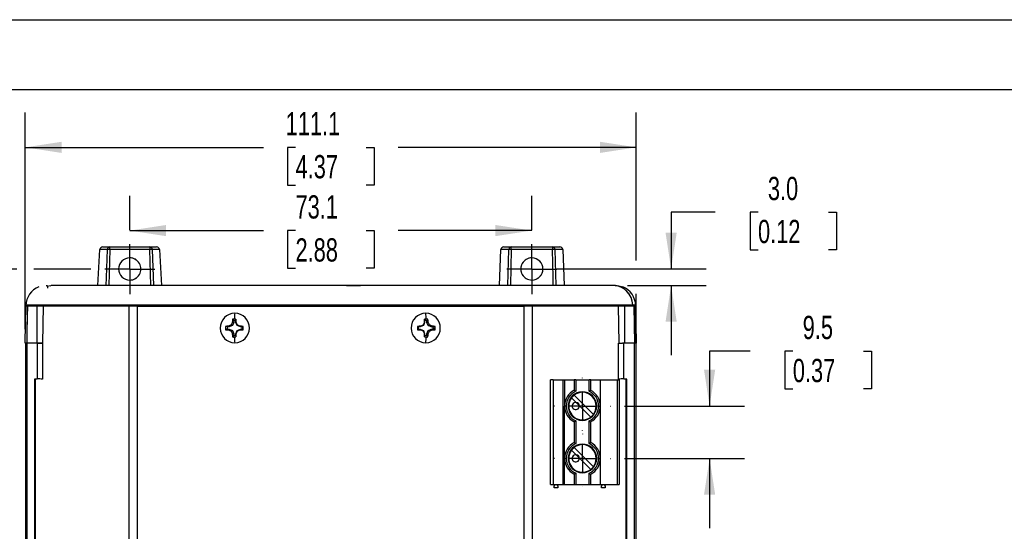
# Model space of a CAD drawing. Header units: millimetres. Extents: x 0 to 1397, y 0 to 1080.
# Tile 5 of 11: x 228 to 675, y 847 to 1080. Entities that reach past the tile are written whole.
import ezdxf

# ---------------------------------------------------------------- set-up
doc = ezdxf.new("R2010")
doc.units = ezdxf.units.MM
doc.header["$LTSCALE"] = 5
doc.linetypes.add('CENTERX2', pattern=[20.32, 12.7, -2.54, 2.54, -2.54])
doc.layers.add('CENTER', color=40, linetype='CENTERX2')
doc.layers.add('DIMENSIONS', color=140, linetype='Continuous', lineweight=25)
doc.layers.add('TEXT', color=140, linetype='Continuous', lineweight=25)
doc.styles.add('SLDTEXTSTYLE0', font='TXT', dxfattribs={"width": 0.7})
doc.dimstyles.new('SLDDIMSTYLE0', dxfattribs={"dimtxt": 10.790039, "dimasz": 16.51, "dimexe": 0, "dimexo": 0.0625, "dimgap": 2.69751, "dimtad": 0, "dimtih": 1, "dimtoh": 1, "dimdec": 1, "dimlfac": 0.4, "dimrnd": 1e-09, "dimzin": 12, "dimdsep": 46, "dimtxsty": 'SLDTEXTSTYLE0', "dimsah": 1, "dimcen": 0.09, "dimadec": 0, "dimazin": 3, "dimtfac": 1, "dimtdec": 1, "dimtofl": 0, "dimtmove": 0, "dimatfit": 3, "dimfxl": 0, "dimfrac": 2, "dimtolj": 1, "dimtzin": 12, "dimarcsym": 0})
doc.dimstyles.new('SLDDIMSTYLE2', dxfattribs={"dimtxt": 10.790039, "dimasz": 16.51, "dimexe": 0, "dimexo": 0.0625, "dimgap": 2.69751, "dimtad": 0, "dimtih": 1, "dimtoh": 1, "dimdec": 1, "dimlfac": 0.4, "dimrnd": 1e-09, "dimzin": 12, "dimdsep": 46, "dimtxsty": 'SLDTEXTSTYLE0', "dimsah": 1, "dimcen": 0.09, "dimadec": 0, "dimazin": 3, "dimtfac": 1, "dimtdec": 1, "dimtmove": 0, "dimatfit": 0, "dimfxl": 0, "dimfrac": 2, "dimtolj": 1, "dimtzin": 12, "dimarcsym": 0})
doc.dimstyles.new('SLDDIMSTYLE4', dxfattribs={"dimtxt": 10.790039, "dimasz": 16.51, "dimexe": 0, "dimexo": 0.0625, "dimgap": 2.69751, "dimtad": 0, "dimtih": 1, "dimtoh": 1, "dimdec": 1, "dimlfac": 0.4, "dimrnd": 1e-09, "dimzin": 4, "dimdsep": 46, "dimtxsty": 'SLDTEXTSTYLE0', "dimsah": 1, "dimcen": 0.09, "dimadec": 0, "dimazin": 1, "dimtfac": 1, "dimtdec": 1, "dimtmove": 0, "dimatfit": 0, "dimfxl": 0, "dimfrac": 2, "dimtolj": 1, "dimtzin": 12, "dimarcsym": 0})

# ---------------------------------------------------------------- blocks, each defined once
blk = doc.blocks.new('_D_3')
at = {"layer": 'DIMENSIONS'}
for p, q in [((277.69, 983.84), (277.69, 999.48)), ((460.49, 983.84), (460.49, 999.48)), ((277.69, 983.61), (338.44, 983.61)), ((353.06, 983.61), (349.44, 983.61)), ((349.44, 983.61), (349.44, 966.46)), ((385.12, 983.61), (388.75, 983.61)), ((388.75, 983.61), (388.75, 966.46)), ((460.49, 983.61), (399.75, 983.61)), ((349.44, 966.46), (353.06, 966.46)), ((388.75, 966.46), (385.12, 966.46))]:
    blk.add_line(p, q, dxfattribs=at)
for points in [[(277.69, 983.61), (294.2, 981.07), (294.2, 986.15)], [(460.49, 983.61), (443.98, 986.15), (443.98, 981.07)]]:
    blk.add_solid(points, dxfattribs=at)
at = {"layer": 'DIMENSIONS', "char_height": 10.583, "attachment_point": 1, "style": 'SLDTEXTSTYLE0'}
for s, insert in [('73.1', (353.06, 999.67)), ('2.88', (353.06, 980.1))]:
    blk.add_mtext(s, dxfattribs=dict(at, insert=insert))
blk = doc.blocks.new('_D_7')
at = {"layer": 'DIMENSIONS'}
for p, q in [((226.41, 966.13), (45.83, 966.13)), ((61.7, 966.13), (61.7, 759.84)), ((259.98, 966.13), (234.03, 966.13)), ((45.67, 740.27), (42.05, 740.27)), ((42.05, 740.27), (42.05, 723.12)), ((77.74, 740.27), (81.36, 740.27)), ((81.36, 740.27), (81.36, 723.12)), ((42.05, 723.12), (45.67, 723.12)), ((61.7, 514.42), (61.7, 720.71)), ((81.36, 723.12), (77.74, 723.12)), ((146.34, 514.42), (45.83, 514.42)), ((226.41, 514.42), (153.96, 514.42)), ((259.98, 514.42), (234.03, 514.42))]:
    blk.add_line(p, q, dxfattribs=at)
for points in [[(61.7, 966.13), (59.16, 949.62), (64.24, 949.62)], [(61.7, 514.42), (64.24, 530.93), (59.16, 530.93)]]:
    blk.add_solid(points, dxfattribs=at)
at = {"layer": 'DIMENSIONS', "char_height": 10.583, "attachment_point": 1, "style": 'SLDTEXTSTYLE0'}
for s, insert in [('180.7', (41.18, 756.33)), ('7.11', (45.67, 736.77))]:
    blk.add_mtext(s, dxfattribs=dict(at, insert=insert))
blk = doc.blocks.new('SW_CENTERMARKSYMBOL_0')
at = {"layer": 'CENTER', "color": 0}
for p, q in [((0, 6.35), (0, 11.37)), ((0, 0), (0, 6.35)), ((-6.35, 0), (-11.37, 0)), ((0, 0), (-6.35, 0)), ((0, 0), (0, -6.35)), ((0, 0), (6.35, 0)), ((6.35, 0), (11.37, 0)), ((0, -6.35), (0, -11.37))]:
    blk.add_line(p, q, dxfattribs=at)
blk = doc.blocks.new('SW_CENTERMARKSYMBOL_1')
at = {"layer": 'CENTER', "color": 0}
for p, q in [((0, 6.35), (0, 11.37)), ((0, 0), (0, 6.35)), ((-6.35, 0), (-11.37, 0)), ((0, 0), (-6.35, 0)), ((0, 0), (0, -6.35)), ((0, 0), (6.35, 0)), ((6.35, 0), (11.37, 0)), ((0, -6.35), (0, -11.37))]:
    blk.add_line(p, q, dxfattribs=at)
blk = doc.blocks.new('_D_19')
at = {"layer": 'DIMENSIONS'}
for p, q in [((543.87, 991.98), (523.83, 991.98)), ((523.83, 991.98), (523.83, 966.15)), ((563.33, 991.98), (559.71, 991.98)), ((559.71, 991.98), (559.71, 974.83)), ((595.39, 991.98), (599.02, 991.98)), ((599.02, 991.98), (599.02, 974.83)), ((559.71, 974.83), (563.33, 974.83)), ((599.02, 974.83), (595.39, 974.83)), ((471.89, 966.15), (539.71, 966.15)), ((503.92, 958.64), (539.71, 958.64)), ((523.83, 958.64), (523.83, 926.89))]:
    blk.add_line(p, q, dxfattribs=at)
for points in [[(523.83, 966.15), (526.37, 982.66), (521.29, 982.66)], [(523.83, 958.64), (521.29, 942.13), (526.37, 942.13)]]:
    blk.add_solid(points, dxfattribs=at)
at = {"layer": 'DIMENSIONS', "char_height": 10.583, "attachment_point": 1, "style": 'SLDTEXTSTYLE0'}
for s, insert in [('3.0', (567.82, 1008.04)), ('0.12', (563.33, 988.48))]:
    blk.add_mtext(s, dxfattribs=dict(at, insert=insert))
blk = doc.blocks.new('_D_22')
at = {"layer": 'DIMENSIONS'}
for p, q in [((230.22, 938.71), (230.22, 1037.33)), ((508, 969.96), (508, 1037.33)), ((230.22, 1021.45), (338.45, 1021.45)), ((353.08, 1021.45), (349.45, 1021.45)), ((349.45, 1021.45), (349.45, 1004.3)), ((385.14, 1021.45), (388.76, 1021.45)), ((388.76, 1021.45), (388.76, 1004.3)), ((508, 1021.45), (399.76, 1021.45)), ((349.45, 1004.3), (353.08, 1004.3)), ((388.76, 1004.3), (385.14, 1004.3)), ((508, 938.71), (508, 954.83))]:
    blk.add_line(p, q, dxfattribs=at)
for points in [[(230.22, 1021.45), (246.73, 1018.91), (246.73, 1023.99)], [(508, 1021.45), (491.49, 1023.99), (491.49, 1018.91)]]:
    blk.add_solid(points, dxfattribs=at)
at = {"layer": 'DIMENSIONS', "char_height": 10.583, "attachment_point": 1, "style": 'SLDTEXTSTYLE0'}
for s, insert in [('111.1', (348.59, 1037.51)), ('4.37', (353.08, 1017.95))]:
    blk.add_mtext(s, dxfattribs=dict(at, insert=insert))
blk = doc.blocks.new('_D_23')
at = {"layer": 'DIMENSIONS'}
for p, q in [((559.7, 928.78), (541.32, 928.78)), ((541.32, 928.78), (541.32, 903.8)), ((579.16, 928.78), (575.54, 928.78)), ((575.54, 928.78), (575.54, 911.63)), ((611.22, 928.78), (614.85, 928.78)), ((614.85, 928.78), (614.85, 911.63)), ((575.54, 911.63), (579.16, 911.63)), ((614.85, 911.63), (611.22, 911.63)), ((502.7, 903.8), (557.19, 903.8)), ((502.7, 880), (557.19, 880)), ((541.32, 880), (541.32, 848.25))]:
    blk.add_line(p, q, dxfattribs=at)
for points in [[(541.32, 903.8), (543.86, 920.31), (538.78, 920.31)], [(541.32, 880), (538.78, 863.49), (543.86, 863.49)]]:
    blk.add_solid(points, dxfattribs=at)
at = {"layer": 'DIMENSIONS', "char_height": 10.583, "attachment_point": 1, "style": 'SLDTEXTSTYLE0'}
for s, insert in [('9.5', (583.65, 944.84)), ('0.37', (579.16, 925.27))]:
    blk.add_mtext(s, dxfattribs=dict(at, insert=insert))
blk = doc.blocks.new('SW_CENTERMARKSYMBOL_11')
at = {"layer": 'CENTER', "color": 0}
for p, q in [((0, 12.7), (0, 12.85)), ((0, 0), (0, 6.35)), ((-12.7, 0), (-12.85, 0)), ((0, 0), (-6.35, 0)), ((0, 0), (0, -6.35)), ((0, 0), (6.35, 0)), ((12.7, 0), (12.85, 0)), ((0, -12.7), (0, -12.85))]:
    blk.add_line(p, q, dxfattribs=at)
blk = doc.blocks.new('SW_CENTERMARKSYMBOL_12')
at = {"layer": 'CENTER', "color": 0}
for p, q in [((0, 12.7), (0, 12.85)), ((0, 0), (0, 6.35)), ((-12.7, 0), (-12.85, 0)), ((0, 0), (-6.35, 0)), ((0, 0), (0, -6.35)), ((0, 0), (6.35, 0)), ((12.7, 0), (12.85, 0)), ((0, -12.7), (0, -12.85))]:
    blk.add_line(p, q, dxfattribs=at)

msp = doc.modelspace()

# ---------------------------------------------------------------- linework, layer by layer
at = {"color": 7, "linetype": 'Continuous'}
msp.add_line((0.01, 1079.51), (1397.01, 1079.51), dxfattribs=at)
for p, q in [((265.52, 976.16), (268.68, 976.16)), ((268.68, 974.97), (268.68, 976.16)), ((268.68, 976.16), (286.76, 976.16)), ((286.76, 976.16), (286.76, 974.97)), ((286.76, 976.16), (289.91, 976.16)), ((447.76, 976.16), (451.13, 976.16)), ((451.13, 974.95), (451.13, 976.16)), ((451.13, 976.16), (469.87, 976.16)), ((469.87, 976.16), (473.24, 976.16)), ((263.23, 958.64), (264.16, 974.97)), ((267.53, 974.97), (264.16, 974.97)), ((268.68, 974.97), (268.12, 958.64)), ((286.76, 974.97), (268.68, 974.97)), ((287.32, 958.64), (286.76, 974.97)), ((291.27, 974.97), (287.9, 974.97)), ((287.9, 974.97), (288.46, 958.64)), ((291.27, 974.97), (292.2, 958.64)), ((445.77, 958.64), (446.39, 974.95)), ((449.98, 974.95), (446.39, 974.95)), ((449.61, 958.64), (449.98, 974.95)), ((451.13, 974.95), (450.75, 958.64)), ((474.6, 974.95), (471.02, 974.95)), ((471.02, 974.95), (471.39, 958.64)), ((474.6, 974.95), (475.22, 958.64)), ((239.71, 958.64), (240.22, 958.64)), ((240.22, 958.64), (240.29, 957.39)), ((230.22, 932.36), (230.51, 949.57)), ((230.51, 949.57), (230.52, 949.81)), ((231.13, 949.23), (230.84, 932.36)), ((507.08, 949.23), (231.14, 949.23)), ((235.57, 932.36), (235.57, 949.23)), ((238.37, 949.23), (238.08, 932.36)), ((277.4, 949.21), (275.97, 949.21)), ((277.4, 531.36), (277.4, 949.21)), ((281.15, 949.21), (277.4, 949.21)), ((281.15, 531.36), (281.15, 949.21)), ((281.15, 949.21), (456.86, 949.21)), ((456.86, 949.21), (456.86, 531.36)), ((460.6, 949.21), (456.86, 949.21)), ((460.6, 949.21), (460.6, 531.36)), ((462.04, 949.21), (460.6, 949.21)), ((500.14, 932.36), (499.84, 949.23)), ((502.64, 949.23), (502.64, 932.36)), ((507.08, 949.23), (507.37, 932.36)), ((507.37, 932.36), (507.08, 949.23)), ((507.88, 932.26), (507.58, 949.49)), ((507.7, 949.81), (507.7, 949.57)), ((507.7, 949.57), (508, 932.36)), ((322.93, 939.8), (322.56, 940.12)), ((324.37, 940.4), (322.93, 939.8)), ((324.37, 940.4), (323.76, 940.67)), ((324.97, 941.86), (324.33, 941.92)), ((324.97, 941.86), (324.37, 940.4)), ((324.97, 942.71), (324.97, 941.86)), ((325.97, 941.86), (325.97, 942.71)), ((325.97, 941.86), (325.98, 941.92)), ((326.56, 940.4), (325.97, 941.86)), ((326.56, 940.4), (326.5, 940.67)), ((328, 939.8), (326.56, 940.4)), ((328, 939.8), (327.76, 940.12)), ((411.18, 940.4), (409.74, 939.79)), ((409.74, 939.79), (410, 940.12)), ((411.77, 941.85), (411.18, 940.4)), ((411.18, 940.4), (411.26, 940.67)), ((411.77, 942.71), (411.77, 941.85)), ((411.77, 941.85), (411.77, 941.92)), ((412.78, 941.85), (412.78, 942.71)), ((412.78, 941.85), (413.42, 941.92)), ((413.37, 940.4), (412.78, 941.85)), ((413.37, 940.4), (413.99, 940.67)), ((414.8, 939.79), (413.37, 940.4)), ((414.8, 939.79), (415.19, 940.12)), ((322.93, 939.8), (322.09, 939.8)), ((322.09, 938.78), (322.93, 938.78)), ((322.93, 938.78), (322.56, 938.45)), ((322.93, 938.78), (324.37, 938.17)), ((324.37, 938.17), (323.76, 937.9)), ((324.97, 936.72), (324.33, 936.65)), ((324.37, 938.17), (324.97, 936.72)), ((324.97, 936.72), (324.97, 935.86)), ((325.97, 936.72), (326.56, 938.17)), ((325.97, 936.72), (325.98, 936.65)), ((325.97, 935.86), (325.97, 936.72)), ((326.56, 938.17), (326.5, 937.9)), ((326.56, 938.17), (328, 938.78)), ((328, 938.78), (327.76, 938.45)), ((328.84, 939.8), (328, 939.8)), ((328, 938.78), (328.84, 938.78)), ((328.88, 939.29), (329.3, 939.29)), ((409.74, 939.79), (408.9, 939.79)), ((408.9, 938.77), (409.74, 938.77)), ((409.74, 938.77), (410, 938.45)), ((409.74, 938.77), (411.18, 938.17)), ((411.18, 938.17), (411.26, 937.9)), ((411.18, 938.17), (411.77, 936.71)), ((411.77, 936.71), (411.77, 936.65)), ((411.77, 936.71), (411.77, 935.86)), ((412.78, 936.71), (413.37, 938.17)), ((412.78, 936.71), (413.42, 936.65)), ((412.78, 935.86), (412.78, 936.71)), ((413.37, 938.17), (414.8, 938.77)), ((413.37, 938.17), (413.99, 937.9)), ((415.65, 939.79), (414.8, 939.79)), ((414.8, 938.77), (415.19, 938.45)), ((414.8, 938.77), (415.65, 938.77)), ((415.68, 939.28), (416.58, 939.28)), ((230.26, 932.36), (230.26, 548.21)), ((235.57, 932.36), (230.84, 932.36)), ((230.88, 932.36), (230.88, 548.21)), ((237.97, 932.36), (235.57, 932.36)), ((235.62, 932.36), (235.62, 916.11)), ((235.62, 932.36), (238.1, 932.36)), ((238.1, 932.36), (238.1, 916.07)), ((499.9, 916.07), (499.9, 932.36)), ((499.9, 932.36), (501.67, 932.36)), ((502.64, 932.36), (501.67, 932.36)), ((502.39, 916.11), (502.39, 932.36)), ((507.37, 932.36), (502.64, 932.36)), ((507.12, 548.21), (507.12, 932.36)), ((507.75, 932.36), (507.75, 548.21)), ((235.62, 916.11), (234.33, 916.11)), ((234.33, 916.11), (234.33, 564.46)), ((234.51, 916.05), (234.68, 916.05)), ((234.68, 916.06), (234.68, 564.52)), ((238.1, 916.06), (238.1, 916.07)), ((469, 868.1), (469, 915.7)), ((470.25, 915.7), (469, 915.7)), ((470.25, 915.7), (470.25, 868.1)), ((470.25, 915.7), (474.61, 915.7)), ((474.61, 915.7), (474.61, 868.1)), ((474.61, 915.7), (475.37, 915.7)), ((475.37, 915.7), (475.37, 903.8)), ((475.37, 915.7), (479.75, 915.7)), ((480.5, 915.7), (479.75, 915.7)), ((479.75, 915.7), (479.75, 911.01)), ((480.5, 915.7), (480.5, 910.54)), ((480.5, 915.7), (486.5, 915.7)), ((486.5, 910.54), (486.5, 915.7)), ((487.25, 915.7), (486.5, 915.7)), ((487.25, 911.01), (487.25, 915.7)), ((487.25, 915.7), (491.62, 915.7)), ((491.62, 915.7), (491.62, 903.8)), ((491.62, 915.7), (499.25, 915.7)), ((499.25, 915.7), (499.25, 868.1)), ((499.25, 915.7), (500.25, 915.7)), ((499.9, 916.07), (499.9, 916.06)), ((500.25, 915.7), (500.25, 868.1)), ((503.68, 916.11), (502.39, 916.11)), ((503.31, 916.06), (503.31, 564.52)), ((503.31, 916.05), (503.49, 916.05)), ((503.68, 916.11), (503.49, 916.05)), ((503.68, 564.46), (503.68, 916.11)), ((479.74, 908.79), (488.49, 900.04)), ((480.64, 905.42), (478.5, 907.56)), ((482.12, 903.94), (480.64, 905.42)), ((476.12, 903.8), (475.37, 903.8)), ((475.37, 880), (475.37, 903.8)), ((487.25, 898.8), (482.12, 903.94)), ((490.87, 903.8), (491.62, 903.8)), ((491.62, 903.8), (491.62, 880)), ((479.75, 896.59), (479.75, 887.21)), ((480.5, 897.06), (480.5, 886.74)), ((486.5, 886.74), (486.5, 897.06)), ((487.25, 887.21), (487.25, 896.59)), ((480.64, 881.62), (478.5, 883.76)), ((479.74, 884.99), (488.49, 876.24)), ((476.12, 880), (475.37, 880)), ((475.37, 868.1), (475.37, 880)), ((482.12, 880.14), (480.64, 881.62)), ((487.25, 875), (482.12, 880.14)), ((490.87, 880), (491.62, 880)), ((491.62, 880), (491.62, 868.1)), ((480.5, 873.26), (480.5, 868.1)), ((486.5, 868.1), (486.5, 873.26)), ((479.75, 872.79), (479.75, 868.1)), ((487.25, 868.1), (487.25, 872.79)), ((469, 868.1), (470.25, 868.1)), ((470.25, 868.1), (474.61, 868.1)), ((470.6, 867.33), (470.98, 867.78)), ((470.6, 866.67), (470.6, 867.33)), ((472.39, 866.67), (470.6, 866.67)), ((470.98, 867.78), (470.98, 868.1)), ((472.01, 868.1), (472.01, 867.78)), ((472.01, 867.78), (472.39, 867.33)), ((472.39, 867.33), (472.39, 866.67)), ((474.61, 868.1), (475.37, 868.1)), ((475.37, 868.1), (479.75, 868.1)), ((479.75, 868.1), (480.5, 868.1)), ((480.5, 868.1), (486.5, 868.1)), ((486.5, 868.1), (487.25, 868.1)), ((487.25, 868.1), (491.62, 868.1)), ((491.62, 868.1), (499.25, 868.1)), ((492.1, 867.33), (492.48, 867.78)), ((492.1, 866.67), (492.1, 867.33)), ((493.89, 866.67), (492.1, 866.67)), ((492.48, 867.78), (492.48, 868.1)), ((493.51, 868.1), (493.51, 867.78)), ((493.51, 867.78), (493.89, 867.33)), ((493.89, 867.33), (493.89, 866.67)), ((499.25, 868.1), (500.25, 868.1))]:
    msp.add_line(p, q)
at = {"color": 179, "linetype": 'Continuous', "lineweight": 18}
msp.add_line((498.04, 958.62), (475.09, 958.62), dxfattribs=at)
at = {"flags": 128}
for points in [[(451.13, 976.16), (450.75, 976.09), (450.41, 975.88)], [(469.87, 976.16), (469.87, 976.07), (469.87, 975.81), (469.87, 975.42), (469.87, 974.95)], [(266.97, 958.64), (267.09, 962.28), (267.53, 974.97)], [(449.99, 975.03), (449.98, 974.99), (449.98, 974.95)], [(469.87, 974.95), (459.37, 974.95), (451.13, 974.95)], [(470.24, 958.64), (470.16, 962.27), (469.87, 974.95)], [(497.57, 958.64), (495.42, 958.64), (492.08, 958.64), (487.59, 958.64), (481.97, 958.64), (475.29, 958.64), (467.61, 958.64), (459, 958.64), (449.54, 958.64), (435.76, 958.64), (420.87, 958.64), (405.11, 958.64), (388.74, 958.64), (372.05, 958.64), (355.31, 958.64), (338.79, 958.64), (322.79, 958.64), (307.56, 958.64), (296.81, 958.64), (286.73, 958.64), (277.43, 958.64), (269, 958.64), (261.51, 958.64), (255.04, 958.64), (249.64, 958.64), (245.37, 958.64), (242.27, 958.64), (241.94, 958.64)], [(376.27, 958.64), (379.43, 958.64), (382.58, 958.64)], [(498.44, 958.64), (498.52, 958.64), (497.57, 958.64)], [(498.45, 958.64), (500.12, 958.49), (501.82, 958.01)], [(230.55, 949.81), (230.98, 949.8), (232.39, 949.8), (234.6, 949.8), (237.4, 949.8), (241.84, 949.8), (246.83, 949.8), (252.17, 949.8), (260.73, 949.8), (269.68, 949.8), (278.87, 949.8), (288.27, 949.8)], [(231.14, 949.23), (230.97, 939.79), (230.84, 932.36)], [(288.27, 949.8), (292.4, 949.8), (298.03, 949.8), (304.25, 949.81), (305.16, 949.81), (306.08, 949.81), (307.02, 949.81), (307.98, 949.81), (308.96, 949.81), (309.96, 949.81), (310.88, 949.81), (312.39, 949.81), (315.18, 949.81), (318.95, 949.81), (323.69, 949.81), (325.5, 949.81), (327.43, 949.81), (329.46, 949.8), (331.61, 949.8), (333.72, 949.8), (333.98, 949.8), (334.31, 949.8), (336.37, 949.8), (339.55, 949.8), (343.87, 949.81), (347.01, 949.81), (349.38, 949.81), (351.33, 949.81), (354.52, 949.81), (358.97, 949.8), (361.6, 949.8), (363.63, 949.8), (365.46, 949.8), (367.1, 949.8), (368.54, 949.8), (369.79, 949.8), (381.5, 949.8), (393.15, 949.81), (403.37, 949.81), (404.7, 949.81), (406.03, 949.81), (407.36, 949.81), (408.69, 949.81), (410.02, 949.81), (411.35, 949.81), (412.35, 949.81), (413.88, 949.81), (417.64, 949.81), (422.9, 949.81), (428.73, 949.81), (429.58, 949.81), (430.45, 949.81), (431.34, 949.81), (432.24, 949.81), (433.17, 949.81), (434.11, 949.81), (434.52, 949.81), (435.73, 949.81), (437.69, 949.81), (439.62, 949.81), (441.96, 949.8), (442.65, 949.8), (443.35, 949.8), (444.09, 949.8), (444.85, 949.8), (445.65, 949.8), (446.46, 949.8), (447.13, 949.8), (448.23, 949.8), (449.75, 949.8), (451.69, 949.8)], [(451.69, 949.8), (461.23, 949.81), (470.5, 949.81), (478.4, 949.8), (479.41, 949.8), (480.42, 949.8), (481.42, 949.8), (482.42, 949.8), (483.41, 949.8), (484.4, 949.8), (484.92, 949.8), (486.16, 949.81), (488.1, 949.81), (489.15, 949.82), (489.83, 949.82), (490.44, 949.82), (490.81, 949.82), (491.05, 949.82), (491.57, 949.82), (492.08, 949.82), (492.83, 949.82), (493.8, 949.81), (495.08, 949.81), (496.64, 949.8), (496.82, 949.8), (497, 949.8), (497.22, 949.8), (497.49, 949.8), (500.07, 949.8), (502.37, 949.81), (504.33, 949.8), (505.71, 949.8), (506.36, 949.81)], [(506.36, 949.81), (507.37, 949.81), (507.67, 949.81)], [(322.09, 939.8), (321.61, 939.94), (321.23, 940.05)], [(324.97, 942.71), (324.69, 943.06), (324.48, 943.34)], [(325.97, 942.71), (325.98, 943.06), (325.98, 943.34)], [(325.98, 943.34), (325.98, 943.17), (325.98, 942.99), (325.98, 942.82), (325.98, 942.64), (325.98, 942.46), (325.98, 942.28), (325.98, 942.1), (325.98, 941.92)], [(325.98, 941.92), (326.05, 941.77), (326.11, 941.61), (326.17, 941.46), (326.24, 941.3), (326.3, 941.15), (326.37, 940.99), (326.43, 940.83), (326.5, 940.67)], [(328.84, 939.8), (329.06, 939.94), (329.23, 940.05)], [(411.26, 940.67), (411.32, 940.83), (411.39, 940.99), (411.45, 941.14), (411.51, 941.3), (411.58, 941.45), (411.64, 941.61), (411.7, 941.77), (411.77, 941.92)], [(411.77, 941.92), (411.77, 942.1), (411.77, 942.28), (411.77, 942.46), (411.77, 942.64), (411.77, 942.81), (411.77, 942.99), (411.77, 943.17), (411.77, 943.34)], [(411.77, 942.71), (411.77, 943.06), (411.77, 943.34)], [(412.78, 942.71), (413.05, 943.06), (413.27, 943.34)], [(322.09, 938.78), (321.61, 938.64), (321.23, 938.53)], [(324.97, 935.86), (324.69, 935.51), (324.48, 935.23)], [(325.97, 935.86), (325.98, 935.51), (325.98, 935.23)], [(326.5, 937.9), (326.43, 937.74), (326.37, 937.59), (326.3, 937.43), (326.24, 937.27), (326.17, 937.12), (326.11, 936.96), (326.05, 936.81), (325.98, 936.65)], [(325.98, 936.65), (325.98, 936.47), (325.98, 936.29), (325.98, 936.11), (325.98, 935.93), (325.98, 935.76), (325.98, 935.58), (325.98, 935.41), (325.98, 935.23)], [(328.84, 938.78), (329.06, 938.64), (329.23, 938.53)], [(408.9, 939.79), (408.69, 939.93), (408.52, 940.05)], [(408.9, 938.77), (408.69, 938.63), (408.52, 938.52)], [(411.77, 936.65), (411.7, 936.8), (411.64, 936.96), (411.58, 937.11), (411.51, 937.27), (411.45, 937.43), (411.39, 937.58), (411.32, 937.74), (411.26, 937.9)], [(411.77, 935.23), (411.77, 935.4), (411.77, 935.58), (411.77, 935.75), (411.77, 935.93), (411.77, 936.11), (411.77, 936.29), (411.77, 936.47), (411.77, 936.65)], [(411.77, 935.86), (411.77, 935.51), (411.77, 935.23)], [(412.78, 935.86), (413.05, 935.51), (413.27, 935.23)], [(415.65, 939.79), (416.13, 939.93), (416.51, 940.05)], [(415.65, 938.77), (416.13, 938.63), (416.51, 938.52)], [(230.84, 932.36), (230.6, 932.36), (230.4, 932.36), (230.26, 932.36), (230.22, 932.36)], [(508, 932.36), (507.95, 932.36), (507.82, 932.36), (507.61, 932.36), (507.37, 932.36)], [(234.51, 916.05), (234.41, 916.09), (234.33, 916.11)], [(486.5, 910.54), (486.8, 910.73), (487, 910.86), (487.11, 910.92), (487.19, 910.97), (487.23, 911), (487.25, 911.01)], [(480.5, 897.06), (480.19, 896.87), (479.99, 896.74), (479.88, 896.68), (479.81, 896.63), (479.76, 896.6), (479.75, 896.59)], [(486.5, 886.74), (486.8, 886.93), (487, 887.06), (487.11, 887.12), (487.19, 887.17), (487.23, 887.2), (487.25, 887.21)], [(480.5, 873.26), (480.19, 873.07), (479.99, 872.94), (479.88, 872.88), (479.81, 872.83), (479.76, 872.8), (479.75, 872.79)]]:
    msp.add_lwpolyline(points, dxfattribs=at)
at = {"color": 7, "linetype": 'Continuous', "lineweight": 18}
for centre in [(277.69, 966.13), (460.49, 966.13)]:
    msp.add_circle(centre, 5.02, dxfattribs=at)
for centre, radius, start, end in [((265.48, 974.83), 1.33, 88.2043, 173.8587), ((268.73, 974.96), 1.2, 92.4165, 179.5435), ((286.71, 974.96), 1.2, 0.4571, 87.5835), ((289.96, 974.84), 1.32, 5.6615, 92.2755), ((447.71, 974.84), 1.32, 88.0211, 175.0344), ((451.27, 974.92), 1.28, 131.6931, 175.1876), ((469.82, 974.96), 1.2, 359.5131, 87.5272), ((473.3, 974.85), 1.31, 4.4985, 92.446), ((268.1, 963.07), 11.91, 87.2444, 92.7568), ((287.33, 964.1), 10.89, 86.984, 93.016), ((450.55, 957.75), 17.21, 88.0908, 91.9092), ((470.44, 956.38), 18.57, 88.231, 91.7689), ((277.72, 966.16), 5.06, 90.0003, 269.9997), ((277.72, 966.16), 5.06, 269.9995, 90.0005), ((460.5, 966.16), 5.04, 89.9866, 270.0134), ((460.5, 966.16), 5.04, 359.8595, 90.0355), ((460.5, 966.16), 5.04, 270, 359.8953), ((239.75, 949.4), 9.24, 111.4209, 179.4553), ((242.31, 951.99), 6.46, 96.1205, 107.8772), ((241.23, 956.88), 1.59, 65.4235, 75.848), ((497.29, 949.57), 9.08, 1.5034, 88.2614), ((498.46, 949.4), 9.24, 1.0284, 68.6852), ((231.06, 949.83), 0.547, 180.3687, 219.8188), ((231.14, 949.86), 0.626, 184.7532, 269.4478), ((507.07, 949.86), 0.627, 270.7577, 355.2335), ((507.21, 949.79), 0.474, 319.7839, 358.0714), ((325.51, 939.33), 6.68, 90.4069, 180.4012), ((371.51, 940.5), 46.37, 173.1609, 176.3929), ((325.42, 939.33), 6.68, 359.5988, 89.5931), ((412.32, 939.33), 6.68, 90.433, 180.4266), ((367.6, 940.49), 45.01, 3.7187, 7.0489), ((412.22, 939.33), 6.68, 359.5734, 89.567), ((325.34, 939.29), 4.18, 169.5199, 190.4801), ((324.61, 892.79), 47.38, 92.4848, 94.0941), ((341.14, 901.07), 43.25, 113.6896, 115.4409), ((355.94, 926.73), 35.07, 154.3231, 156.5651), ((354.15, 939.54), 29.91, 172.704, 175.4403), ((325.23, 939.4), 4.01, 90.001, 100.7767), ((325.47, 939.38), 3.37, 81.4178, 98.5822), ((325.23, 939.4), 4.01, 79.2233, 89.999), ((285.18, 844.29), 104.86, 66.0455, 66.7962), ((325.15, 875.65), 64.53, 86.3777, 87.6873), ((325.11, 939.29), 4.18, 359.999, 10.4806), ((412.61, 875.46), 64.71, 92.3122, 93.6189), ((453.39, 842.44), 106.89, 113.2148, 113.9511), ((412.52, 939.4), 4.01, 90.0011, 100.7862), ((412.27, 939.39), 3.36, 81.4101, 98.5899), ((412.52, 939.4), 4.01, 79.2138, 89.9989), ((384.02, 939.54), 29.49, 4.6264, 7.4021), ((382.24, 926.91), 34.6, 23.4343, 25.7073), ((396.8, 901.54), 42.74, 64.5141, 66.2836), ((413.15, 893.11), 47.05, 85.8938, 87.51), ((325.51, 939.24), 6.68, 179.5988, 269.5931), ((324.61, 985.79), 47.38, 265.9059, 267.5152), ((325.56, 939.29), 3.51, 171.6552, 188.3448), ((341.14, 977.5), 43.25, 244.5591, 246.3104), ((355.94, 951.85), 35.07, 203.4349, 205.6769), ((354.15, 939.03), 29.91, 184.5597, 187.296), ((325.47, 939.19), 3.37, 261.4178, 278.5822), ((325.42, 939.24), 6.68, 270.4069, 0.4012), ((285.18, 1034.28), 104.86, 293.2038, 293.9545), ((325.15, 1002.93), 64.53, 272.3127, 273.6223), ((325.37, 939.29), 3.51, 359.9995, 8.3451), ((325.37, 939.29), 3.51, 351.6549, 0.0005), ((325.11, 939.29), 4.18, 349.5194, 0.001), ((412.32, 939.23), 6.68, 179.5734, 269.567), ((412.64, 939.28), 4.19, 169.5293, 190.4707), ((412.61, 1003.11), 64.71, 266.3811, 267.6878), ((412.38, 939.28), 3.51, 171.6627, 188.3373), ((453.39, 1036.13), 106.89, 246.0489, 246.7852), ((412.27, 939.18), 3.36, 261.4101, 278.5899), ((412.22, 939.23), 6.68, 270.433, 0.4266), ((384.02, 939.03), 29.49, 352.5979, 355.3736), ((382.24, 951.66), 34.6, 334.2927, 336.5657), ((396.8, 977.03), 42.74, 293.7164, 295.4859), ((413.15, 985.45), 47.05, 272.49, 274.1062), ((412.17, 939.28), 3.51, 359.9995, 8.3376), ((412.17, 939.28), 3.51, 351.6624, 0.0005), ((412.4, 939.28), 4.19, 359.999, 10.4713), ((412.4, 939.28), 4.19, 349.5287, 0.001), ((325.23, 939.17), 4.01, 259.2233, 269.999), ((325.23, 939.17), 4.01, 270.001, 280.7767), ((371.51, 938.08), 46.37, 183.6071, 186.8391), ((412.52, 939.16), 4.01, 259.2138, 269.9989), ((367.6, 938.08), 45.01, 352.9511, 356.2813), ((412.52, 939.16), 4.01, 270.0011, 280.7862), ((236.28, 882.82), 33.3, 86.8616, 91.1384), ((501.71, 883.63), 32.5, 88.8087, 93.1913), ((483.5, 903.8), 8.13, 117.4864, 180), ((483.5, 903.8), 7.37, 113.998, 180.0047), ((483.5, 903.8), 6.5, 0, 180), ((483.5, 903.8), 6.25, 126.9522, 143.0478), ((483.5, 903.8), 6.25, 90, 126.9522), ((468.07, 891.56), 22.68, 56.7749, 59.0119), ((483.5, 903.8), 6.25, 0, 90), ((483.5, 903.8), 7.37, 359.9953, 66.002), ((483.5, 903.8), 8.12, 0, 62.5136), ((483.5, 903.8), 6.25, 143.0478, 180), ((480.5, 903.8), 1.62, 84.9178, 5.0822), ((480.5, 903.8), 1.62, 5.0714, 84.9286), ((483.5, 903.8), 8.13, 180, 242.5136), ((483.5, 903.8), 7.37, 179.9953, 246.002), ((483.5, 903.8), 6.5, 180, 270), ((483.5, 903.8), 6.25, 180, 306.9522), ((483.5, 903.8), 6.5, 270, 0), ((483.5, 903.8), 7.37, 293.998, 0.0047), ((483.5, 903.8), 8.12, 297.4864, 0), ((483.5, 903.8), 6.25, 306.9522, 323.0478), ((483.5, 903.8), 6.25, 323.0478, 0), ((498.92, 916.03), 22.68, 236.7749, 239.0119), ((483.5, 880), 8.12, 117.4864, 180), ((483.5, 880), 7.37, 113.998, 180.0047), ((483.5, 880), 6.5, 0, 180), ((468.07, 867.76), 22.68, 56.7749, 59.0119), ((483.5, 880), 7.37, 359.9953, 66.002), ((483.5, 880), 8.13, 0, 62.5136), ((483.5, 880), 6.25, 143.0478, 180), ((483.5, 880), 6.25, 126.9522, 143.0478), ((483.5, 880), 6.25, 90, 126.9522), ((483.5, 880), 6.25, 0, 90), ((483.5, 880), 8.12, 180, 242.5136), ((483.5, 880), 7.37, 179.9953, 246.002), ((483.5, 880), 6.5, 180, 270), ((483.5, 880), 6.25, 180, 306.9522), ((480.5, 880), 1.62, 84.9178, 5.0822), ((480.5, 880), 1.62, 5.0714, 84.9286), ((483.5, 880), 6.5, 270, 0), ((483.5, 880), 7.37, 293.998, 0.0047), ((483.5, 880), 8.13, 297.4864, 0), ((483.5, 880), 6.25, 323.0478, 0), ((498.92, 892.23), 22.68, 236.7749, 239.0119), ((483.5, 880), 6.25, 306.9522, 323.0478)]:
    msp.add_arc(centre, radius, start, end)
at = {"color": 179, "linetype": 'Continuous', "lineweight": 18}
msp.add_open_spline([(497.57, 958.64), (498.57, 958.62), (500.78, 958.23), (503.35, 956.53), (504.91, 954.58), (506, 952.46), (506.32, 950.82), (506.36, 949.81)], degree=3, knots=[0.105108, 0.105108, 0.105108, 0.105108, 1.100345, 2.137086, 2.655456, 3.173827, 4.134617, 4.134617, 4.134617, 4.134617], dxfattribs=at)
at = {"layer": 'TEXT'}
msp.add_line((31.75, 1047.75), (1365.25, 1047.75), dxfattribs=at)

# ---------------------------------------------------------------- block references
at = {"layer": 'CENTER'}
for name, p in [('SW_CENTERMARKSYMBOL_0', (277.69, 966.13)), ('SW_CENTERMARKSYMBOL_1', (460.49, 966.13)), ('SW_CENTERMARKSYMBOL_12', (483.5, 903.8)), ('SW_CENTERMARKSYMBOL_11', (483.5, 880))]:
    msp.add_blockref(name, p, dxfattribs=at)

# ---------------------------------------------------------------- dimensions: what is measured, and where the dimension line sits
at = {"layer": 'DIMENSIONS'}
for base, p1, p2, angle, dimstyle, picture, middle in [((230.22, 1021.45), (508, 932.36), (230.22, 932.36), 0, 'SLDDIMSTYLE0', '_D_22', (369.11, 1021.45)), ((523.83, 966.15), (497.57, 958.64), (465.54, 966.15), 90, 'SLDDIMSTYLE4', '_D_19', (523.83, 991.98)), ((61.7, 514.42), (266.33, 966.13), (266.33, 514.42), 90, 'SLDDIMSTYLE0', '_D_7', (61.7, 740.27)), ((541.32, 880), (496.35, 903.8), (496.35, 880), 90, 'SLDDIMSTYLE2', '_D_23', (541.32, 928.78))]:
    dim = msp.add_linear_dim(base=base, p1=p1, p2=p2, angle=angle, dimstyle=dimstyle, dxfattribs=at)
    dim.commit()
    dim.dimension.update_dxf_attribs({"geometry": picture, "text_midpoint": middle, "dimtype": 160})
dim = msp.add_linear_dim(base=(460.49, 983.61), p1=(277.69, 977.49), p2=(460.49, 977.49), dimstyle='SLDDIMSTYLE0', dxfattribs=at)
dim.commit()
dim.dimension.update_dxf_attribs({"geometry": '_D_3', "text_midpoint": (369.09, 983.61), "dimtype": 160})

doc.saveas('drawing.dxf')
